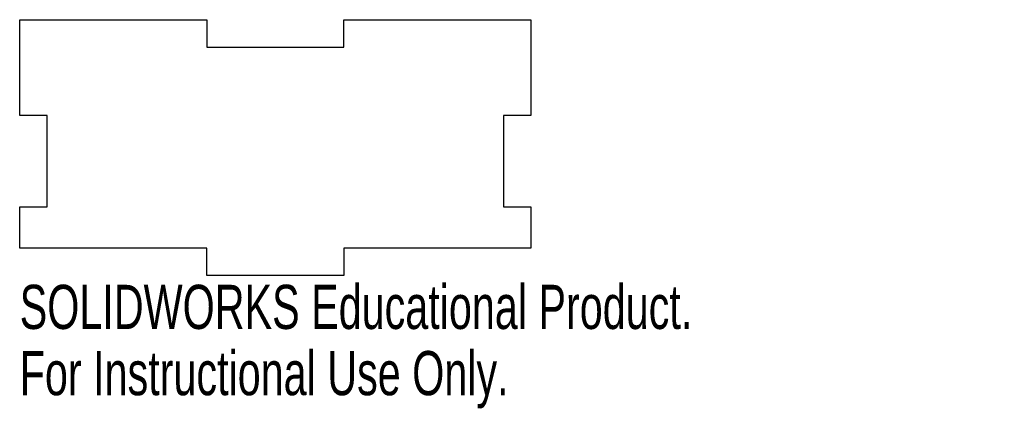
# Model space of a CAD drawing. Header units: millimetres. Extents: x -28 to 80, y -15 to 28.
import ezdxf

# ---------------------------------------------------------------- set-up
doc = ezdxf.new("R2010")
doc.units = ezdxf.units.MM
doc.styles.add('SLDTEXTSTYLE0', font='TXT', dxfattribs={"width": 0.7})

msp = doc.modelspace()

# ---------------------------------------------------------------- linework, layer by layer
at = {"color": 7, "linetype": 'Continuous', "lineweight": 25}
for p, q in [((-28, 17.5), (-28, 28)), ((-28, 28), (-7.5, 28)), ((-7.5, 28), (-7.5, 25)), ((7.5, 25), (7.5, 28)), ((7.5, 28), (28, 28)), ((28, 28), (28, 17.5)), ((-7.5, 25), (7.5, 25)), ((-25, 17.5), (-28, 17.5)), ((-25, 7.5), (-25, 17.5)), ((28, 17.5), (25, 17.5)), ((25, 17.5), (25, 7.5)), ((-28, 3), (-28, 7.5)), ((-28, 7.5), (-25, 7.5)), ((25, 7.5), (28, 7.5)), ((28, 7.5), (28, 3)), ((-7.5, 3), (-28, 3)), ((-7.5, 0), (-7.5, 3)), ((28, 3), (7.5, 3)), ((7.5, 3), (7.5, 0)), ((7.5, 0), (-7.5, 0))]:
    msp.add_line(p, q, dxfattribs=at)

# ---------------------------------------------------------------- texts
at = {"color": 7, "linetype": 'Continuous', "char_height": 4.8336, "attachment_point": 1, "style": 'SLDTEXTSTYLE0'}
for s, insert in [('SOLIDWORKS Educational Product.', (-28, -1.02)), ('For Instructional Use Only.', (-28, -8.27))]:
    msp.add_mtext(s, dxfattribs=dict(at, insert=insert))

doc.saveas('drawing.dxf')
